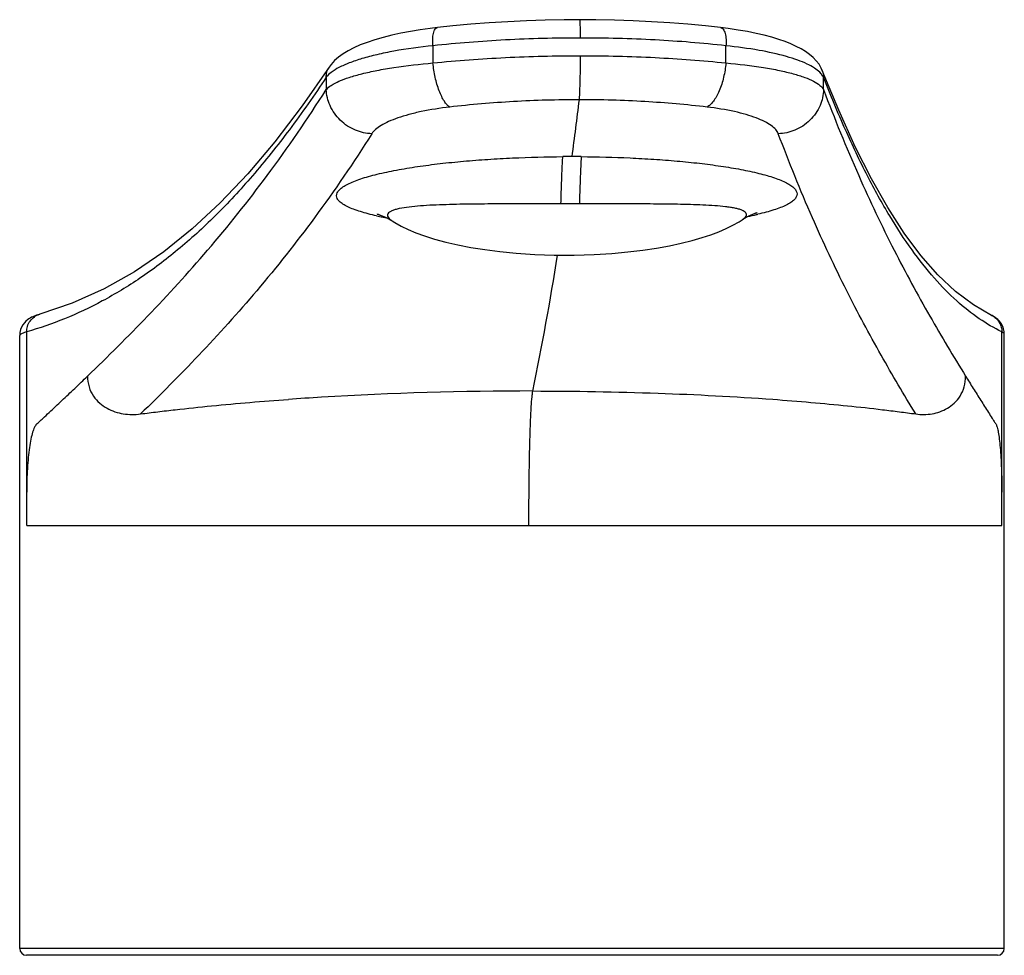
# Model space of a CAD drawing. Header units: millimetres. Extents: x 127 to 441, y 4 to 432.
# Tile 6 of 7: x 130 to 173, y 391 to 432. Entities that reach past the tile are written whole.
import ezdxf

# ---------------------------------------------------------------- set-up
doc = ezdxf.new("R2010")
doc.units = ezdxf.units.MM
doc.header["$LTSCALE"] = 30.734
doc.layers.get('0').update_dxf_attribs({"linetype": 'CONTINUOUS'})

msp = doc.modelspace()

# ---------------------------------------------------------------- linework, layer by layer
at = {"color": 9, "linetype": 'CONTINUOUS'}
for p, q in [((148.095, 430.88), (148.095, 430.128)), ((160.891, 430.128), (160.891, 430.88)), ((143.436, 429.504), (143.436, 428.968)), ((165.15, 428.968), (165.15, 429.504)), ((154.49, 423.975), (153.683, 423.975)), ((130.059, 418.256), (130.047, 418.226)), ((130.353, 409.923), (130.353, 418.384)), ((172.939, 409.923), (172.939, 418.384)), ((130.353, 409.923), (130.387, 409.923)), ((150.465, 409.923), (154.099, 409.923)), ((172.918, 409.923), (172.939, 409.923)), ((173.047, 391.451), (130.047, 391.451))]:
    msp.add_line(p, q, dxfattribs=at)
at = {"color": 7, "linetype": 'CONTINUOUS'}
for p, q in [((143.557, 429.945), (143.557, 429.945)), ((165.814, 428.061), (165.099, 429.797)), ((162.114, 423.544), (162.138, 423.553)), ((162.138, 423.553), (162.16, 423.562)), ((162.16, 423.562), (162.181, 423.57)), ((162.181, 423.57), (162.2, 423.577)), ((162.2, 423.577), (162.217, 423.583)), ((162.217, 423.583), (162.232, 423.589)), ((162.232, 423.589), (162.244, 423.593)), ((162.258, 423.598), (162.259, 423.598)), ((145.657, 423.532), (145.657, 423.532)), ((145.658, 423.532), (145.662, 423.531)), ((145.662, 423.531), (145.671, 423.528)), ((145.671, 423.528), (145.684, 423.523)), ((145.684, 423.523), (145.699, 423.518)), ((145.699, 423.518), (145.718, 423.511)), ((145.718, 423.511), (145.738, 423.504)), ((145.738, 423.504), (145.759, 423.496)), ((145.759, 423.496), (145.782, 423.487)), ((145.782, 423.487), (145.806, 423.478)), ((145.806, 423.478), (145.831, 423.468)), ((145.831, 423.468), (145.856, 423.458)), ((145.856, 423.458), (145.881, 423.448)), ((145.881, 423.448), (145.906, 423.438)), ((145.906, 423.438), (145.931, 423.428)), ((145.931, 423.428), (145.955, 423.417)), ((145.955, 423.417), (145.978, 423.407)), ((145.978, 423.407), (146.001, 423.397)), ((146.001, 423.397), (146.023, 423.387)), ((146.023, 423.387), (146.045, 423.377)), ((146.045, 423.377), (146.066, 423.368)), ((146.066, 423.368), (146.085, 423.358)), ((146.085, 423.358), (146.104, 423.35)), ((146.104, 423.35), (146.12, 423.341)), ((146.12, 423.341), (146.135, 423.334)), ((146.248, 423.27), (146.265, 423.259)), ((146.265, 423.259), (146.312, 423.228)), ((161.602, 423.282), (161.655, 423.318)), ((161.74, 423.37), (161.751, 423.377)), ((161.751, 423.377), (161.764, 423.384)), ((161.764, 423.384), (161.778, 423.391)), ((161.778, 423.391), (161.792, 423.398)), ((161.792, 423.398), (161.808, 423.407)), ((161.808, 423.407), (161.826, 423.416)), ((161.826, 423.416), (161.846, 423.426)), ((161.846, 423.426), (161.868, 423.436)), ((161.868, 423.436), (161.89, 423.446)), ((161.89, 423.446), (161.914, 423.457)), ((161.914, 423.457), (161.938, 423.468)), ((161.938, 423.468), (161.962, 423.479)), ((161.962, 423.479), (161.987, 423.49)), ((161.987, 423.49), (162.013, 423.502)), ((162.013, 423.502), (162.039, 423.513)), ((162.039, 423.513), (162.064, 423.523)), ((162.064, 423.523), (162.09, 423.534)), ((162.09, 423.534), (162.114, 423.544)), ((130.92, 419.153), (130.921, 419.153)), ((172.49, 419.104), (172.491, 419.104)), ((173.039, 418.404), (173.016, 418.514)), ((173.047, 418.287), (173.039, 418.404)), ((130.058, 418.36), (130.047, 418.239)), ((130.047, 391.451), (130.047, 418.226)), ((173.047, 391.451), (173.047, 418.287)), ((130.387, 409.923), (150.465, 409.923)), ((154.099, 409.923), (172.918, 409.923)), ((172.747, 391.151), (130.347, 391.151))]:
    msp.add_line(p, q, dxfattribs=at)
for points in [[(154.51, 432.018), (153.818, 432.014), (152.998, 431.999), (152.179, 431.971), (151.363, 431.932), (150.553, 431.882), (149.752, 431.82), (148.96, 431.747), (148.29, 431.675)], [(160.648, 431.675), (160.004, 431.746), (159.23, 431.819), (158.444, 431.881), (157.646, 431.932), (156.84, 431.971), (156.028, 431.998), (155.211, 432.014), (154.51, 432.018)], [(148.29, 431.675), (147.968, 431.636), (147.534, 431.575), (147.107, 431.505), (146.692, 431.426), (146.293, 431.338), (145.914, 431.242), (145.559, 431.139), (145.228, 431.029), (144.923, 430.913), (144.645, 430.791), (144.395, 430.663), (144.171, 430.528), (143.971, 430.385), (143.796, 430.232), (143.645, 430.066), (143.557, 429.945)], [(165.099, 429.797), (165.053, 429.901), (164.955, 430.069), (164.836, 430.225), (164.698, 430.368), (164.542, 430.501), (164.368, 430.624), (164.176, 430.741), (163.964, 430.852), (163.731, 430.958), (163.475, 431.06), (163.195, 431.157), (162.89, 431.25), (162.561, 431.338), (162.206, 431.421), (161.826, 431.498), (161.421, 431.568), (160.994, 431.631), (160.648, 431.675)], [(143.557, 429.945), (142.389, 428.255), (141.196, 426.687), (140.006, 425.28), (138.805, 424.015), (137.585, 422.886), (136.338, 421.885), (135.056, 421.011), (133.729, 420.261), (132.342, 419.637), (130.92, 419.153)], [(172.491, 419.104), (171.697, 419.558), (170.911, 420.152), (170.151, 420.872), (169.408, 421.719), (168.68, 422.696), (167.962, 423.808), (167.249, 425.062), (166.536, 426.471), (165.814, 428.061)], [(162.244, 423.593), (162.253, 423.596), (162.256, 423.597)], [(146.135, 423.334), (146.15, 423.326), (146.157, 423.323), (146.163, 423.319), (146.169, 423.316), (146.176, 423.313), (146.181, 423.31), (146.187, 423.307), (146.192, 423.304), (146.197, 423.301), (146.202, 423.298), (146.207, 423.296), (146.211, 423.293), (146.215, 423.291), (146.218, 423.289), (146.222, 423.286), (146.226, 423.284), (146.23, 423.281), (146.235, 423.278), (146.241, 423.275), (146.248, 423.27)], [(146.314, 423.227), (146.425, 423.157), (146.711, 422.998), (147.015, 422.852), (147.349, 422.713), (147.732, 422.574), (148.164, 422.439), (148.651, 422.307), (149.186, 422.184), (149.751, 422.074), (150.361, 421.976), (151.016, 421.891), (151.734, 421.82), (152.547, 421.766), (153.395, 421.737), (154.269, 421.735), (155.139, 421.762), (155.903, 421.809), (156.604, 421.874), (157.255, 421.952), (157.857, 422.043), (158.421, 422.146), (158.941, 422.258), (159.417, 422.378), (159.848, 422.502), (160.23, 422.628), (160.577, 422.758), (160.896, 422.894), (161.191, 423.039), (161.467, 423.195), (161.602, 423.282)], [(161.655, 423.318), (161.669, 423.327), (161.675, 423.331), (161.679, 423.334), (161.684, 423.337), (161.688, 423.34), (161.692, 423.342), (161.695, 423.344), (161.699, 423.347), (161.702, 423.349), (161.706, 423.351), (161.71, 423.354), (161.715, 423.356), (161.719, 423.359), (161.724, 423.361), (161.729, 423.364), (161.734, 423.367), (161.74, 423.37)], [(130.921, 419.153), (130.89, 419.144), (130.833, 419.126), (130.778, 419.108), (130.725, 419.089), (130.672, 419.068), (130.618, 419.044), (130.564, 419.018), (130.508, 418.988), (130.45, 418.951), (130.388, 418.907), (130.322, 418.85), (130.255, 418.781), (130.19, 418.695), (130.132, 418.595), (130.087, 418.481), (130.058, 418.36)], [(173.016, 418.514), (172.98, 418.617), (172.934, 418.71), (172.881, 418.791), (172.825, 418.86), (172.768, 418.918), (172.713, 418.966), (172.659, 419.006), (172.608, 419.04), (172.559, 419.069), (172.511, 419.094), (172.49, 419.104)]]:
    msp.add_lwpolyline(points, dxfattribs=at)
at = {"color": 9, "linetype": 'CONTINUOUS'}
for centre, radius, start, end in [((164.261, 428.974), 1.045, 44.8596, 45.7963), ((-50.312, 453.374), 206.302, 352.38533, 353.08114), ((154.171, 367.543), 58.494, 90.00003, 90.3954), ((154.171, 367.703), 58.334, 89.60405, 90.00013), ((148.41, 435.95), 12.804, 257.4852, 258.0458), ((148.876, 438.187), 15.09, 258.0748, 259.3277), ((159.155, 436.98), 13.821, 281.202, 282.848), ((159.516, 435.383), 12.183, 282.8651, 283.1132), ((9.723, 444.858), 145.664, 348.49304, 350.86587)]:
    msp.add_arc(centre, radius, start, end, dxfattribs=at)
at = {"color": 7, "linetype": 'CONTINUOUS'}
for centre, radius, start, end in [((151.436, 279.064), 136.71, 93.44148, 94.05063), ((152.398, 261.198), 154.602, 89.97734, 93.39985), ((130.347, 391.451), 0.3, 180, 270), ((172.747, 391.451), 0.3, 270, 360)]:
    msp.add_arc(centre, radius, start, end, dxfattribs=at)
at = {"color": 9, "linetype": 'CONTINUOUS'}
for points, knots in [([(154.537, 431.219), (154.537, 431.265), (154.537, 431.359), (154.536, 431.5), (154.534, 431.638), (154.53, 431.764), (154.527, 431.857), (154.523, 431.919), (154.521, 431.954), (154.518, 431.981), (154.516, 432.002), (154.514, 432.012), (154.511, 432.019), (154.51, 432.018)], [0, 0, 0, 0, 0.173068, 0.352286, 0.528066, 0.689186, 0.823258, 0.876931, 0.921114, 0.955567, 0.980067, 0.994523, 1, 1, 1, 1]), ([(148.095, 430.88), (148.086, 430.971), (148.08, 431.109), (148.093, 431.289), (148.113, 431.413), (148.144, 431.519), (148.184, 431.601), (148.232, 431.656), (148.272, 431.673), (148.29, 431.675)], [0, 0, 0, 0, 0.316853, 0.475546, 0.623606, 0.752253, 0.856164, 0.936637, 1, 1, 1, 1]), ([(160.648, 431.675), (160.669, 431.673), (160.715, 431.655), (160.772, 431.6), (160.821, 431.518), (160.874, 431.368), (160.905, 431.151), (160.9, 430.971), (160.891, 430.88)], [0, 0, 0, 0, 0.071891, 0.158407, 0.265002, 0.393232, 0.692677, 1, 1, 1, 1]), ([(148.095, 430.88), (147.525, 430.823), (146.705, 430.713), (145.674, 430.502), (145.022, 430.332), (144.467, 430.147), (144.015, 429.951), (143.673, 429.746), (143.496, 429.586), (143.436, 429.504)], [0, 0, 0, 0, 0.348506, 0.502132, 0.639161, 0.757963, 0.857614, 0.937879, 1, 1, 1, 1]), ([(154.537, 431.218), (153.444, 431.218), (151.292, 431.162), (149.147, 430.994), (148.095, 430.88)], [0, 0, 0, 0, 0.508328, 1, 1, 1, 1]), ([(160.891, 430.88), (159.862, 430.995), (157.745, 431.164), (155.623, 431.218), (154.537, 431.218)], [0, 0, 0, 0, 0.488132, 1, 1, 1, 1]), ([(164.99, 429.723), (164.919, 429.792), (164.739, 429.926), (164.412, 430.099), (164.002, 430.264), (163.307, 430.484), (162.263, 430.71), (161.374, 430.83), (160.891, 430.88)], [0, 0, 0, 0, 0.069118, 0.154663, 0.257165, 0.37643, 0.661667, 1, 1, 1, 1]), ([(148.095, 430.128), (149.147, 430.235), (151.293, 430.394), (153.444, 430.447), (154.537, 430.447)], [0, 0, 0, 0, 0.491561, 1, 1, 1, 1]), ([(154.487, 428.522), (154.498, 428.61), (154.511, 428.849), (154.526, 429.284), (154.535, 429.838), (154.537, 430.24), (154.537, 430.447)], [0, 0, 0, 0, 0.137068, 0.373271, 0.678071, 1, 1, 1, 1]), ([(154.537, 430.447), (155.623, 430.447), (157.745, 430.395), (159.861, 430.236), (160.891, 430.128)], [0, 0, 0, 0, 0.511983, 1, 1, 1, 1]), ([(143.436, 428.968), (143.498, 429.039), (143.677, 429.176), (144.018, 429.348), (144.468, 429.513), (145.022, 429.669), (145.674, 429.811), (146.706, 429.989), (147.525, 430.08), (148.095, 430.128)], [0, 0, 0, 0, 0.058564, 0.136693, 0.235337, 0.354071, 0.491839, 0.646902, 1, 1, 1, 1]), ([(148.826, 428.202), (148.783, 428.23), (148.697, 428.309), (148.58, 428.464), (148.466, 428.669), (148.319, 429.014), (148.181, 429.505), (148.116, 429.918), (148.095, 430.128)], [0, 0, 0, 0, 0.07307, 0.164803, 0.276248, 0.405168, 0.698343, 1, 1, 1, 1]), ([(160.891, 430.128), (160.87, 429.917), (160.802, 429.502), (160.649, 429.011), (160.483, 428.667), (160.354, 428.462), (160.218, 428.307), (160.119, 428.23), (160.071, 428.202)], [0, 0, 0, 0, 0.295518, 0.584912, 0.71377, 0.826743, 0.921801, 1, 1, 1, 1]), ([(160.891, 430.128), (161.439, 430.081), (162.221, 429.99), (163.199, 429.812), (163.802, 429.67), (164.302, 429.515), (164.696, 429.35), (164.979, 429.179), (165.114, 429.039), (165.15, 428.968)], [0, 0, 0, 0, 0.366868, 0.524871, 0.663015, 0.779716, 0.874249, 0.946838, 1, 1, 1, 1]), ([(143.436, 429.504), (143.432, 429.579), (143.448, 429.735), (143.513, 429.878), (143.557, 429.945)], [0, 0, 0, 0, 0.482745, 1, 1, 1, 1]), ([(165.15, 429.504), (165.142, 429.522), (165.104, 429.598), (165.049, 429.664), (165.002, 429.711)], [0, 0, 0, 0, 0.22845, 1, 1, 1, 1]), ([(165.099, 429.797), (165.108, 429.773), (165.14, 429.679), (165.152, 429.578), (165.15, 429.504)], [0, 0, 0, 0, 0.260847, 1, 1, 1, 1]), ([(143.436, 429.504), (142.921, 428.726), (141.891, 427.253), (140.274, 425.224), (138.644, 423.466), (137.004, 421.969), (135.355, 420.725), (133.7, 419.719), (132.04, 418.936), (130.913, 418.545), (130.353, 418.384)], [0, 0, 0, 0, 0.159653, 0.307279, 0.443518, 0.569506, 0.6866, 0.796344, 0.900305, 1, 1, 1, 1]), ([(172.939, 418.384), (172.597, 418.549), (171.907, 418.954), (170.918, 419.744), (169.935, 420.755), (168.956, 422.002), (167.984, 423.498), (167.017, 425.255), (166.058, 427.28), (165.453, 428.734), (165.15, 429.504)], [0, 0, 0, 0, 0.082103, 0.172436, 0.273311, 0.386873, 0.515028, 0.659286, 0.820795, 1, 1, 1, 1]), ([(133.008, 416.447), (133.898, 417.304), (135.696, 419.09), (138.343, 421.989), (140.972, 425.279), (142.62, 427.684), (143.436, 428.968)], [0, 0, 0, 0, 0.227049, 0.465174, 0.720588, 1, 1, 1, 1]), ([(145.425, 427.036), (145.182, 427.044), (144.805, 427.126), (144.354, 427.365), (144.04, 427.615), (143.782, 427.92), (143.534, 428.359), (143.446, 428.729), (143.436, 428.968)], [0, 0, 0, 0, 0.240744, 0.370706, 0.503117, 0.635014, 0.763572, 1, 1, 1, 1]), ([(165.15, 428.968), (165.144, 428.73), (165.063, 428.36), (164.82, 427.92), (164.565, 427.614), (164.252, 427.365), (163.8, 427.125), (163.423, 427.044), (163.178, 427.036)], [0, 0, 0, 0, 0.235947, 0.363976, 0.495384, 0.627556, 0.757669, 1, 1, 1, 1]), ([(165.15, 428.968), (165.63, 427.701), (166.594, 425.33), (168.16, 422.032), (169.74, 419.121), (170.823, 417.312), (171.358, 416.447)], [0, 0, 0, 0, 0.290354, 0.548228, 0.782025, 1, 1, 1, 1]), ([(154.487, 428.522), (153.526, 428.522), (151.635, 428.469), (149.749, 428.309), (148.826, 428.202)], [0, 0, 0, 0, 0.508237, 1, 1, 1, 1]), ([(160.071, 428.202), (159.167, 428.31), (157.307, 428.47), (155.442, 428.522), (154.487, 428.522)], [0, 0, 0, 0, 0.488209, 1, 1, 1, 1]), ([(148.826, 428.202), (148.409, 428.153), (147.809, 428.061), (147.057, 427.883), (146.581, 427.739), (146.175, 427.582), (145.845, 427.414), (145.594, 427.239), (145.468, 427.104), (145.425, 427.036)], [0, 0, 0, 0, 0.343659, 0.495648, 0.631738, 0.750467, 0.851127, 0.933774, 1, 1, 1, 1]), ([(163.178, 427.036), (163.153, 427.103), (163.061, 427.24), (162.853, 427.416), (162.564, 427.583), (162.197, 427.74), (161.757, 427.884), (161.045, 428.062), (160.472, 428.154), (160.071, 428.202)], [0, 0, 0, 0, 0.062944, 0.141357, 0.23845, 0.355111, 0.491083, 0.645151, 1, 1, 1, 1]), ([(145.425, 427.036), (144.633, 425.785), (143.037, 423.439), (140.492, 420.224), (137.931, 417.385), (136.19, 415.638), (135.328, 414.799)], [0, 0, 0, 0, 0.279189, 0.534773, 0.773063, 1, 1, 1, 1]), ([(169.179, 414.799), (168.661, 415.645), (167.613, 417.416), (166.087, 420.265), (164.575, 423.488), (163.642, 425.801), (163.178, 427.036)], [0, 0, 0, 0, 0.217995, 0.452094, 0.710139, 1, 1, 1, 1]), ([(145.636, 423.45), (145.512, 423.477), (145.275, 423.534), (144.939, 423.628), (144.64, 423.729), (144.384, 423.835), (144.175, 423.948), (144.017, 424.066), (143.913, 424.192), (143.874, 424.332), (143.912, 424.473), (144.016, 424.602), (144.174, 424.726), (144.386, 424.845), (144.646, 424.961), (144.95, 425.071), (145.292, 425.175), (145.81, 425.311), (146.522, 425.46), (147.438, 425.611), (148.417, 425.738), (149.441, 425.842), (150.498, 425.923), (151.943, 426.003), (153.035, 426.031), (153.767, 426.036)], [0, 0, 0, 0, 0.030941, 0.059446, 0.085176, 0.107821, 0.12711, 0.142946, 0.155645, 0.166311, 0.177048, 0.189946, 0.206109, 0.225844, 0.249053, 0.275456, 0.304705, 0.336442, 0.4061, 0.482143, 0.562857, 0.646935, 0.733391, 0.821453, 1, 1, 1, 1]), ([(153.683, 423.975), (153.688, 424.146), (153.698, 424.49), (153.713, 424.92), (153.726, 425.263), (153.737, 425.521), (153.746, 425.736), (153.756, 425.907), (153.761, 425.993), (153.767, 426.036)], [0, 0, 0, 0, 0.250004, 0.500007, 0.625009, 0.750011, 0.875013, 0.937514, 1, 1, 1, 1]), ([(154.574, 426.036), (154.568, 425.993), (154.562, 425.907), (154.553, 425.736), (154.544, 425.521), (154.533, 425.263), (154.52, 424.92), (154.505, 424.49), (154.495, 424.146), (154.49, 423.975)], [0, 0, 0, 0, 0.062486, 0.124987, 0.249989, 0.374991, 0.499993, 0.749996, 1, 1, 1, 1]), ([(154.574, 426.036), (155.283, 426.031), (156.34, 426.004), (157.734, 425.928), (158.747, 425.85), (159.724, 425.752), (160.653, 425.631), (161.518, 425.488), (162.189, 425.345), (162.675, 425.216), (162.996, 425.117), (163.281, 425.012), (163.524, 424.902), (163.723, 424.787), (163.872, 424.668), (163.969, 424.542), (164.005, 424.405), (163.967, 424.268), (163.867, 424.143), (163.714, 424.025), (163.51, 423.912), (163.26, 423.803), (162.966, 423.701), (162.636, 423.604), (162.402, 423.546), (162.28, 423.517)], [0, 0, 0, 0, 0.180479, 0.268867, 0.355227, 0.438812, 0.518671, 0.593565, 0.661881, 0.692942, 0.72154, 0.747364, 0.770095, 0.789492, 0.805486, 0.818389, 0.829286, 0.840203, 0.853193, 0.869384, 0.889119, 0.912336, 0.938777, 0.968114, 1, 1, 1, 1]), ([(153.683, 423.975), (153.255, 423.975), (152.402, 423.975), (151.132, 423.973), (149.887, 423.965), (148.876, 423.948), (148.101, 423.919), (147.563, 423.888), (147.074, 423.842), (146.706, 423.788), (146.457, 423.727), (146.312, 423.678), (146.201, 423.621), (146.135, 423.562), (146.111, 423.51), (146.104, 423.456), (146.133, 423.381), (146.209, 423.301), (146.275, 423.252), (146.314, 423.227)], [0, 0, 0, 0, 0.159941, 0.318717, 0.4747, 0.625089, 0.696654, 0.764372, 0.826492, 0.880325, 0.903032, 0.922253, 0.937648, 0.949375, 0.954291, 0.958996, 0.969309, 0.982758, 1, 1, 1, 1]), ([(161.602, 423.282), (161.638, 423.306), (161.7, 423.353), (161.768, 423.431), (161.795, 423.515), (161.761, 423.594), (161.685, 423.654), (161.577, 423.706), (161.436, 423.75), (161.268, 423.789), (161.076, 423.822), (160.785, 423.86), (160.385, 423.895), (159.875, 423.924), (159.331, 423.943), (158.764, 423.956), (157.976, 423.967), (156.967, 423.973), (155.736, 423.975), (154.907, 423.975), (154.49, 423.975)], [0, 0, 0, 0, 0.017, 0.030009, 0.039933, 0.049405, 0.061321, 0.076861, 0.09607, 0.1186, 0.143981, 0.171766, 0.233025, 0.299944, 0.3709, 0.444765, 0.520789, 0.677311, 0.837614, 1, 1, 1, 1]), ([(130.353, 418.384), (130.352, 418.464), (130.376, 418.632), (130.49, 418.865), (130.678, 419.052), (130.838, 419.129), (130.92, 419.153)], [0, 0, 0, 0, 0.23625, 0.490149, 0.749072, 1, 1, 1, 1]), ([(172.491, 419.104), (172.559, 419.071), (172.689, 418.984), (172.834, 418.804), (172.921, 418.598), (172.939, 418.453), (172.939, 418.384)], [0, 0, 0, 0, 0.257125, 0.515957, 0.766406, 1, 1, 1, 1]), ([(130.158, 418.318), (130.137, 418.309), (130.102, 418.292), (130.07, 418.268), (130.059, 418.256)], [0, 0, 0, 0, 0.589272, 1, 1, 1, 1]), ([(130.353, 418.384), (130.334, 418.378), (130.268, 418.359), (130.202, 418.338), (130.158, 418.318)], [0, 0, 0, 0, 0.292239, 1, 1, 1, 1]), ([(173.047, 418.287), (173.047, 418.305), (173.024, 418.334), (172.983, 418.362), (172.955, 418.376), (172.939, 418.384)], [0, 0, 0, 0, 0.364771, 0.643256, 1, 1, 1, 1]), ([(130.78, 414.345), (130.802, 414.367), (130.849, 414.409), (130.942, 414.495), (131.105, 414.646), (131.337, 414.863), (131.616, 415.124), (131.988, 415.473), (132.453, 415.914), (132.823, 416.268), (133.008, 416.446)], [0, 0, 0, 0, 0.030952, 0.061979, 0.124078, 0.248432, 0.373011, 0.497835, 0.748299, 1, 1, 1, 1]), ([(133.008, 416.447), (133.008, 416.289), (133.052, 415.98), (133.246, 415.575), (133.526, 415.261), (133.851, 415.036), (134.203, 414.886), (134.694, 414.768), (135.078, 414.766), (135.328, 414.799)], [0, 0, 0, 0, 0.14683, 0.284564, 0.411933, 0.532433, 0.649616, 0.765646, 1, 1, 1, 1]), ([(169.179, 414.799), (169.414, 414.766), (169.778, 414.768), (170.24, 414.886), (170.571, 415.037), (170.877, 415.263), (171.137, 415.578), (171.318, 415.982), (171.358, 416.289), (171.358, 416.447)], [0, 0, 0, 0, 0.2295, 0.343152, 0.458504, 0.57827, 0.706716, 0.847886, 1, 1, 1, 1]), ([(171.358, 416.446), (171.468, 416.268), (171.688, 415.914), (172.02, 415.387), (172.297, 414.95), (172.491, 414.647), (172.601, 414.474), (172.658, 414.388), (172.685, 414.345)], [0, 0, 0, 0, 0.252625, 0.503339, 0.752412, 0.876409, 0.938288, 1, 1, 1, 1]), ([(152.285, 409.923), (152.285, 410.61), (152.291, 411.615), (152.312, 412.905), (152.332, 413.752), (152.357, 414.479), (152.386, 415.064), (152.413, 415.454), (152.438, 415.681), (152.451, 415.766), (152.459, 415.8)], [0, 0, 0, 0, 0.350413, 0.512408, 0.657842, 0.782752, 0.883303, 0.956432, 0.982005, 1, 1, 1, 1]), ([(130.78, 414.345), (130.742, 414.309), (130.676, 414.195), (130.6, 413.978), (130.53, 413.68), (130.468, 413.313), (130.418, 412.885), (130.367, 412.235), (130.354, 411.727), (130.353, 411.38)], [0, 0, 0, 0, 0.05114, 0.12739, 0.22897, 0.353334, 0.497089, 0.655949, 1, 1, 1, 1]), ([(172.685, 414.345), (172.695, 414.328), (172.714, 414.285), (172.752, 414.171), (172.792, 413.974), (172.834, 413.679), (172.87, 413.312), (172.9, 412.884), (172.931, 412.234), (172.938, 411.727), (172.939, 411.38)], [0, 0, 0, 0, 0.01991, 0.046415, 0.120383, 0.221373, 0.346148, 0.491076, 0.651628, 1, 1, 1, 1])]:
    msp.add_open_spline(points, degree=3, knots=knots, dxfattribs=at)
at = {"color": 7, "linetype": 'CONTINUOUS'}
for points, knots in [([(135.328, 414.799), (135.577, 414.831), (136.081, 414.895), (137.114, 415.016), (139.013, 415.216), (140.661, 415.354), (141.779, 415.433)], [0, 0, 0, 0, 0.116251, 0.235279, 0.48112, 1, 1, 1, 1]), ([(152.459, 415.8), (154.281, 415.8), (157.778, 415.74), (161.825, 415.529), (164.582, 415.31), (166.18, 415.16), (167.466, 415.018), (168.458, 414.896), (168.941, 414.831), (169.179, 414.799)], [0, 0, 0, 0, 0.32617, 0.625748, 0.725313, 0.821159, 0.91286, 0.957026, 1, 1, 1, 1])]:
    msp.add_open_spline(points, degree=3, knots=knots, dxfattribs=at)

doc.saveas('drawing.dxf')
